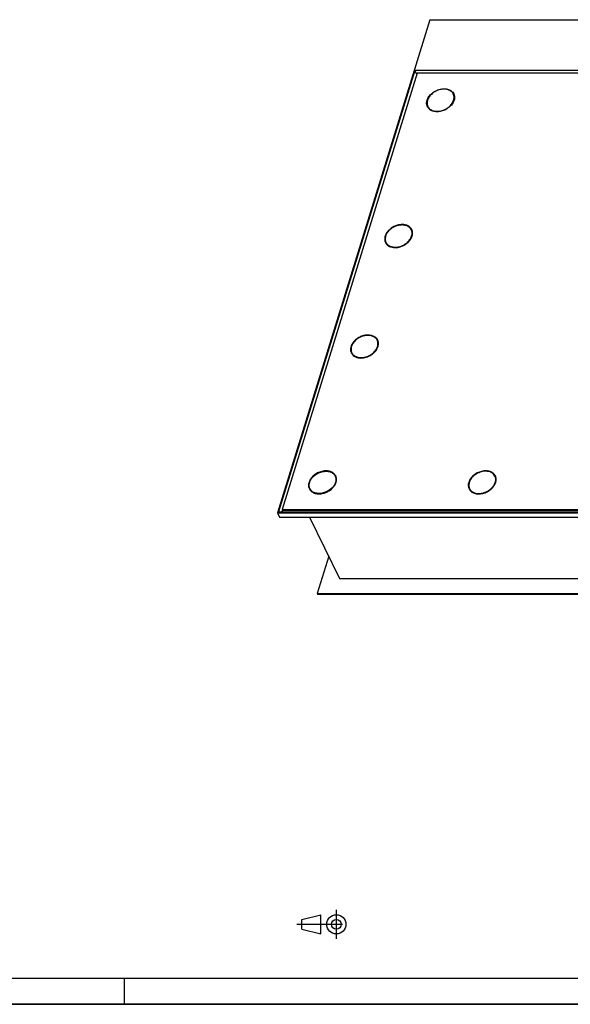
# Model space of a CAD drawing. Header units: millimetres. Extents: x 0 to 4200, y 0 to 2970.
# Tile 3 of 5: x 2100 to 3150, y 0 to 1877. Entities that reach past the tile are written whole.
import ezdxf

# ---------------------------------------------------------------- set-up
doc = ezdxf.new("R2010")
doc.units = ezdxf.units.MM
doc.header["$LTSCALE"] = 231
doc.linetypes.add('CENTER', pattern=[0.6, 0.375, -0.075, 0.075, -0.075])
doc.layers.get('0').update_dxf_attribs({"linetype": 'CONTINUOUS'})
doc.layers.add('_ACHSEN', color=7, linetype='CONTINUOUS')

# ---------------------------------------------------------------- blocks, each defined once
blk = doc.blocks.new('PROJEKTIONSMETHODE_1_BL3', base_point=(2680, 152.5))
at = {"color": 2, "linetype": 'CONTINUOUS'}
for p, q in [((2637.8, 161.7), (2674.5, 170.8)), ((2674.5, 134.2), (2674.5, 170.8)), ((2637.8, 143.3), (2637.8, 161.7)), ((2637.8, 143.3), (2674.5, 134.2))]:
    blk.add_line(p, q, dxfattribs=at)
at = {"color": 2, "linetype": 'CENTER'}
for p, q in [((2703.8, 180), (2703.8, 125)), ((2628.7, 152.5), (2731.3, 152.5))]:
    blk.add_line(p, q, dxfattribs=at)
at = {"color": 2, "linetype": 'CONTINUOUS'}
for radius in [18.3, 9.17]:
    blk.add_circle((2703.8, 152.5), radius, dxfattribs=at)

msp = doc.modelspace()

# ---------------------------------------------------------------- linework, layer by layer
at = {"color": 7, "linetype": 'CONTINUOUS'}
for p, q in [((2881.91, 1877.06), (2591.43, 937.07)), ((2881.91, 1877.06), (3874.82, 1877.06)), ((2853.74, 1779.93), (2593.76, 938.64)), ((2857.81, 1775.23), (2600.74, 943.34)), ((3842.96, 1779.93), (2853.74, 1779.93)), ((2857.13, 1773.02), (2853.74, 1779.93)), ((3835.98, 1775.23), (2857.81, 1775.23)), ((2927.47, 1734.18), (2926.86, 1735.43)), ((2879, 1710.39), (2878.39, 1711.64)), ((2701.74, 1006.93), (2702.35, 1005.69)), ((3006.88, 1005.69), (3006.27, 1006.93)), ((2653.27, 983.14), (2653.88, 981.9)), ((2958.4, 981.9), (2957.79, 983.14)), ((2593.76, 938.64), (3582.98, 938.64)), ((2601.01, 942.79), (2599.72, 938.64)), ((2600.74, 943.34), (2601.35, 942.1)), ((2600.74, 943.34), (3578.9, 943.34)), ((2601.35, 942.1), (3579.51, 942.1)), ((2591.43, 937.07), (2595.7, 928.37)), ((2591.43, 937.07), (3584.34, 937.07)), ((2595.7, 928.37), (3588.61, 928.37)), ((2652.96, 928.37), (2710.12, 811.9)), ((2689.21, 854.51), (2667.08, 782.91)), ((2710.12, 811.9), (3634.86, 811.9)), ((2667.08, 782.91), (2667.69, 781.67)), ((2667.08, 782.91), (3659.99, 782.91)), ((2667.69, 781.67), (3660.6, 781.67)), ((0, 0), (4200, 0))]:
    msp.add_line(p, q, dxfattribs=at)
at = {"color": 5, "linetype": 'CONTINUOUS'}
msp.add_line((50, 50), (4150, 50), dxfattribs=at)
at = {"color": 3, "linetype": 'CONTINUOUS'}
for p, q in [((2300, 0), (2300, 50)), ((4200, 0), (0, 0))]:
    msp.add_line(p, q, dxfattribs=at)
at = {"color": 7, "linetype": 'CONTINUOUS'}
for centre, radius, start, end in [((2896.99, 1717.59), 20.13, 162.81895, 166.47315), ((2671.68, 989.14), 19.94, 162.80119, 166.49091)]:
    msp.add_arc(centre, radius, start, end, dxfattribs=at)
for points, knots in [([(2926.86, 1735.43), (2926.41, 1736.36), (2925.27, 1738.14), (2923, 1740.41), (2920.22, 1742.25), (2917, 1743.6), (2913.42, 1744.45), (2908.21, 1744.88), (2901.35, 1744.04), (2894.76, 1741.57), (2889.85, 1738.71), (2885.42, 1735.39), (2880.89, 1730.55), (2878.48, 1725.89), (2877.76, 1723.53)], [0, 0, 0, 0, 0.0507441, 0.1026258, 0.1566029, 0.2133314, 0.2731225, 0.335958, 0.4690679, 0.6082314, 0.678196, 0.7472222, 0.8792136, 1, 1, 1, 1]), ([(2927.49, 1723.53), (2927.81, 1724.56), (2928.28, 1726.62), (2928.42, 1729.72), (2927.97, 1732.7), (2927.29, 1734.56), (2926.86, 1735.43)], [0, 0, 0, 0, 0.264425, 0.5170838, 0.7609157, 1, 1, 1, 1]), ([(2877.42, 1722.29), (2876.98, 1720.48), (2876.73, 1717.67), (2877.37, 1714.09), (2878, 1712.42), (2878.39, 1711.64)], [0, 0, 0, 0, 0.5135216, 0.7587218, 1, 1, 1, 1]), ([(2878.39, 1711.64), (2878.84, 1710.71), (2879.98, 1708.93), (2882.25, 1706.65), (2885.04, 1704.82), (2888.25, 1703.46), (2891.83, 1702.62), (2897.04, 1702.18), (2903.9, 1703.03), (2910.49, 1705.5), (2915.4, 1708.35), (2919.83, 1711.67), (2924.36, 1716.52), (2926.77, 1721.18), (2927.49, 1723.53)], [0, 0, 0, 0, 0.0507441, 0.1026258, 0.1566029, 0.2133314, 0.2731225, 0.335958, 0.4690679, 0.6082314, 0.678196, 0.7472222, 0.8792136, 1, 1, 1, 1]), ([(2652.64, 995.04), (2653.36, 997.39), (2655.77, 1002.06), (2660.3, 1006.9), (2664.73, 1010.22), (2669.64, 1013.08), (2676.23, 1015.54), (2683.09, 1016.39), (2688.3, 1015.96), (2691.88, 1015.11), (2695.1, 1013.75), (2697.88, 1011.92), (2700.15, 1009.64), (2701.29, 1007.86), (2701.74, 1006.93)], [0, 0, 0, 0, 0.1207864, 0.2527778, 0.321804, 0.3917686, 0.5309321, 0.664042, 0.7268775, 0.7866686, 0.8433971, 0.8973742, 0.9492559, 1, 1, 1, 1]), ([(2988.57, 1016.19), (2985.06, 1016.19), (2979.69, 1015.23), (2973.06, 1012.48), (2968.38, 1009.68), (2964.24, 1006.28), (2959.83, 1001.31), (2957.55, 996.85), (2956.82, 993.8)], [0, 0, 0, 0, 0.2544457, 0.3868476, 0.5190724, 0.6485507, 0.7730157, 1, 1, 1, 1]), ([(3006.27, 1006.93), (3005.57, 1008.36), (3003.61, 1011.05), (2999.43, 1014.01), (2994.27, 1015.82), (2990.51, 1016.19), (2988.57, 1016.19)], [0, 0, 0, 0, 0.2268552, 0.4650458, 0.7220539, 1, 1, 1, 1]), ([(2702.37, 995.04), (2701.65, 992.69), (2699.24, 988.02), (2694.71, 983.18), (2690.28, 979.86), (2685.37, 977), (2678.78, 974.54), (2671.92, 973.69), (2666.71, 974.12), (2663.13, 974.97), (2659.91, 976.32), (2657.13, 978.16), (2654.86, 980.43), (2653.72, 982.22), (2653.27, 983.14)], [0, 0, 0, 0, 0.1207864, 0.2527778, 0.321804, 0.3917686, 0.5309321, 0.664042, 0.7268775, 0.7866686, 0.8433971, 0.8973742, 0.9492559, 1, 1, 1, 1]), ([(2701.74, 1006.93), (2702.17, 1006.06), (2702.85, 1004.2), (2703.29, 1001.23), (2703.15, 998.13), (2702.69, 996.06), (2702.37, 995.04)], [0, 0, 0, 0, 0.2390843, 0.4829162, 0.735575, 1, 1, 1, 1]), ([(2975.49, 973.89), (2977.81, 973.89), (2982.54, 974.45), (2989.37, 976.71), (2995.68, 980.27), (3001.04, 984.87), (3005.07, 990.22), (3007.47, 995.96), (3007.93, 1000.85), (3007.29, 1004.47), (3006.66, 1006.14), (3006.27, 1006.93)], [0, 0, 0, 0, 0.1326395, 0.2708734, 0.4100994, 0.5455252, 0.673105, 0.7905136, 0.8981194, 0.9494753, 1, 1, 1, 1]), ([(2653.27, 983.14), (2652.88, 983.93), (2652.25, 985.59), (2651.61, 989.18), (2651.86, 991.99), (2652.3, 993.8)], [0, 0, 0, 0, 0.2412782, 0.4864784, 1, 1, 1, 1]), ([(2956.82, 993.8), (2956.39, 991.99), (2956.13, 989.18), (2956.78, 985.59), (2957.41, 983.93), (2957.79, 983.14)], [0, 0, 0, 0, 0.5135211, 0.7587214, 1, 1, 1, 1]), ([(2957.79, 983.14), (2958.49, 981.72), (2960.45, 979.03), (2964.63, 976.07), (2969.79, 974.26), (2973.55, 973.89), (2975.49, 973.89)], [0, 0, 0, 0, 0.2268552, 0.4650458, 0.7220539, 1, 1, 1, 1])]:
    msp.add_open_spline(points, degree=3, knots=knots, dxfattribs=at)
at = {"layer": '_ACHSEN', "color": 7, "linetype": 'CONTINUOUS'}
for p, q in [((2847.44, 1475.2), (2846.83, 1476.44)), ((2798.96, 1451.41), (2798.35, 1452.65)), ((2782.39, 1264.68), (2781.78, 1265.92)), ((2733.91, 1240.89), (2733.3, 1242.13))]:
    msp.add_line(p, q, dxfattribs=at)
for centre, radius, start, end in [((2913.93, 1726.98), 16.41, 47.74673, 51.39043), ((2913.93, 1726.98), 16.41, 47.74673, 51.39043), ((2915.24, 1728.18), 14.63, 28.97586, 31.55756), ((2897.19, 1716.17), 20.67, 164.01833, 165.92762), ((2897.19, 1716.17), 20.67, 164.01829, 165.92772), ((2890.61, 1717.64), 14.61, 206.14282, 211.54826), ((2891.25, 1716.4), 14.65, 200.72652, 202.09354), ((2891.25, 1716.4), 14.65, 200.72652, 202.09354), ((2891.22, 1716.39), 14.61, 202.09376, 203.37324), ((2891.22, 1716.39), 14.61, 202.09376, 203.37325), ((2907.51, 1730), 21.88, 339.49201, 342.8199), ((2835.21, 1469.19), 14.63, 28.54658, 31.54782), ((2810.58, 1458.65), 14.61, 206.14282, 211.54826), ((2811.2, 1457.41), 14.63, 200.72598, 203.37221), ((2811.2, 1457.41), 14.63, 200.72598, 203.37226), ((2770.15, 1258.67), 14.63, 28.54658, 31.54782), ((2745.52, 1248.13), 14.61, 206.14282, 211.54826), ((2746.15, 1246.89), 14.63, 200.72598, 203.37221), ((2746.15, 1246.89), 14.63, 200.72598, 203.37226), ((2690.12, 999.68), 14.63, 28.51108, 31.55088), ((2682.2, 1001.57), 22.08, 339.50711, 342.8048), ((2994.64, 999.68), 14.63, 28.54658, 31.54782), ((2672.07, 987.68), 20.67, 164.01833, 165.92762), ((2672.07, 987.68), 20.67, 164.01829, 165.92772), ((2665.49, 989.14), 14.61, 206.14282, 211.54826), ((2666.11, 987.9), 14.63, 200.72598, 203.37221), ((2666.11, 987.9), 14.63, 200.72598, 203.37222), ((2970.64, 987.9), 14.63, 200.72912, 203.38265)]:
    msp.add_arc(centre, radius, start, end, dxfattribs=at)
for points, knots in [([(2876.84, 1723.53), (2877.59, 1725.97), (2880.09, 1730.81), (2884.78, 1735.83), (2889.38, 1739.27), (2894.47, 1742.24), (2901.31, 1744.79), (2908.42, 1745.67), (2913.82, 1745.22), (2917.53, 1744.35), (2920.87, 1742.94), (2923.76, 1741.04), (2926.11, 1738.68), (2927.29, 1736.83), (2927.76, 1735.87)], [0, 0, 0, 0, 0.1207864, 0.2527778, 0.321804, 0.3917686, 0.5309321, 0.664042, 0.7268775, 0.7866686, 0.8433971, 0.8973742, 0.9492559, 1, 1, 1, 1]), ([(2919.38, 1742.55), (2919.82, 1742.37), (2921.51, 1741.64), (2923.1, 1740.66), (2924.17, 1739.81)], [0, 0, 0, 0, 0.2577955, 1, 1, 1, 1]), ([(2924.17, 1739.81), (2923.82, 1740.09), (2922.33, 1741.18), (2920.67, 1742.04), (2919.38, 1742.55)], [0, 0, 0, 0, 0.2432798, 1, 1, 1, 1]), ([(2924.96, 1739.13), (2925.23, 1738.89), (2926.26, 1737.89), (2927.15, 1736.75), (2927.71, 1735.83)], [0, 0, 0, 0, 0.2535733, 1, 1, 1, 1]), ([(2928.54, 1723.96), (2928.92, 1725.71), (2929.11, 1728.4), (2928.46, 1731.83), (2927.85, 1733.43), (2927.47, 1734.18)], [0, 0, 0, 0, 0.5126398, 0.7581422, 1, 1, 1, 1]), ([(2927.76, 1735.87), (2928.21, 1734.96), (2928.91, 1733.04), (2929.37, 1729.95), (2929.23, 1726.73), (2928.74, 1724.6), (2928.42, 1723.53)], [0, 0, 0, 0, 0.2390843, 0.4829162, 0.735575, 1, 1, 1, 1]), ([(2877.49, 1711.2), (2877.05, 1712.1), (2876.34, 1714.03), (2875.88, 1717.11), (2876.03, 1720.33), (2876.51, 1722.47), (2876.84, 1723.53)], [0, 0, 0, 0, 0.2390843, 0.4829162, 0.735575, 1, 1, 1, 1]), ([(2877.55, 1711.22), (2876.97, 1712.75), (2876.32, 1716.12), (2876.72, 1719.52), (2877.14, 1721.2)], [0, 0, 0, 0, 0.4855738, 1, 1, 1, 1]), ([(2877.14, 1721.2), (2876.72, 1719.52), (2876.32, 1716.12), (2876.97, 1712.75), (2877.55, 1711.22)], [0, 0, 0, 0, 0.5144262, 1, 1, 1, 1]), ([(2928.01, 1722.33), (2927.14, 1720.02), (2924.55, 1715.48), (2919.93, 1710.77), (2915.49, 1707.55), (2910.62, 1704.77), (2904.1, 1702.34), (2896.13, 1701.27), (2888.67, 1702.16), (2883.28, 1704.6), (2879.98, 1707.45), (2878.69, 1709.11), (2878.15, 1709.99)], [0, 0, 0, 0, 0.1218522, 0.2539526, 0.3226993, 0.3922539, 0.5305569, 0.6632461, 0.7859058, 0.8970581, 0.9492536, 1, 1, 1, 1]), ([(2879, 1710.39), (2879.37, 1709.64), (2880.26, 1708.18), (2882.58, 1705.55), (2884.83, 1704.06), (2886.45, 1703.29)], [0, 0, 0, 0, 0.2418314, 0.48732, 1, 1, 1, 1]), ([(2829.37, 1486.48), (2826.97, 1486.48), (2822.06, 1485.9), (2814.98, 1483.55), (2808.43, 1479.86), (2802.88, 1475.09), (2798.7, 1469.54), (2796.21, 1463.59), (2795.73, 1458.51), (2796.4, 1454.77), (2797.05, 1453.03), (2797.46, 1452.21)], [0, 0, 0, 0, 0.1326395, 0.2708734, 0.4100994, 0.5455252, 0.673105, 0.7905136, 0.8981194, 0.9494753, 1, 1, 1, 1]), ([(2846.83, 1476.44), (2846.38, 1477.37), (2845.24, 1479.15), (2842.97, 1481.42), (2840.18, 1483.26), (2836.96, 1484.62), (2833.39, 1485.46), (2828.18, 1485.9), (2821.32, 1485.05), (2814.73, 1482.58), (2809.82, 1479.72), (2805.39, 1476.4), (2800.86, 1471.56), (2798.45, 1466.9), (2797.72, 1464.55)], [0, 0, 0, 0, 0.0507441, 0.1026258, 0.1566029, 0.2133314, 0.2731225, 0.335958, 0.4690679, 0.6082314, 0.678196, 0.7472222, 0.8792136, 1, 1, 1, 1]), ([(2847.73, 1476.88), (2847, 1478.36), (2844.98, 1481.15), (2840.64, 1484.22), (2835.29, 1486.09), (2831.39, 1486.48), (2829.37, 1486.48)], [0, 0, 0, 0, 0.2268552, 0.4650458, 0.7220539, 1, 1, 1, 1]), ([(2847.67, 1476.84), (2847.22, 1477.58), (2846.17, 1479), (2843.55, 1481.49), (2841.11, 1482.86), (2839.38, 1483.55)], [0, 0, 0, 0, 0.2399068, 0.4850398, 1, 1, 1, 1]), ([(2797.72, 1464.55), (2797.41, 1463.52), (2796.94, 1461.46), (2796.8, 1458.35), (2797.24, 1455.38), (2797.93, 1453.52), (2798.35, 1452.65)], [0, 0, 0, 0, 0.264425, 0.5170838, 0.7609157, 1, 1, 1, 1]), ([(2798.35, 1452.65), (2798.81, 1451.72), (2799.95, 1449.94), (2802.22, 1447.67), (2805, 1445.83), (2808.22, 1444.47), (2811.79, 1443.63), (2817.01, 1443.2), (2823.87, 1444.04), (2830.46, 1446.51), (2835.37, 1449.37), (2839.8, 1452.69), (2844.33, 1457.53), (2846.73, 1462.19), (2847.46, 1464.55)], [0, 0, 0, 0, 0.0507441, 0.1026258, 0.1566029, 0.2133314, 0.2731225, 0.335958, 0.4690679, 0.6082314, 0.678196, 0.7472222, 0.8792136, 1, 1, 1, 1]), ([(2847.46, 1464.55), (2847.78, 1465.57), (2848.24, 1467.63), (2848.38, 1470.74), (2847.94, 1473.71), (2847.26, 1475.57), (2846.83, 1476.44)], [0, 0, 0, 0, 0.264425, 0.5170838, 0.7609157, 1, 1, 1, 1]), ([(2848.51, 1464.97), (2848.89, 1466.72), (2849.08, 1469.41), (2848.42, 1472.85), (2847.81, 1474.44), (2847.44, 1475.2)], [0, 0, 0, 0, 0.5126398, 0.7581422, 1, 1, 1, 1]), ([(2847.97, 1463.34), (2848.4, 1464.5), (2849.06, 1466.83), (2849.38, 1470.37), (2848.97, 1473.78), (2848.21, 1475.89), (2847.73, 1476.88)], [0, 0, 0, 0, 0.2665367, 0.5197124, 0.7626477, 1, 1, 1, 1]), ([(2797.29, 1462.88), (2796.78, 1461.1), (2796.37, 1458.33), (2796.74, 1454.73), (2797.21, 1453.04), (2797.52, 1452.23)], [0, 0, 0, 0, 0.5149286, 0.760072, 1, 1, 1, 1]), ([(2797.29, 1462.88), (2796.78, 1461.1), (2796.37, 1458.33), (2796.74, 1454.73), (2797.21, 1453.04), (2797.52, 1452.23)], [0, 0, 0, 0, 0.5149286, 0.7600721, 1, 1, 1, 1]), ([(2798.12, 1451), (2798.93, 1449.69), (2801.03, 1447.24), (2805.24, 1444.57), (2810.29, 1442.95), (2813.93, 1442.61), (2815.82, 1442.61)], [0, 0, 0, 0, 0.2269503, 0.4662175, 0.7234554, 1, 1, 1, 1]), ([(2798.96, 1451.41), (2799.34, 1450.65), (2800.23, 1449.19), (2802.55, 1446.57), (2804.8, 1445.07), (2806.42, 1444.3)], [0, 0, 0, 0, 0.2418314, 0.48732, 1, 1, 1, 1]), ([(2815.82, 1442.61), (2819.2, 1442.61), (2826.12, 1443.76), (2834.04, 1447.45), (2839.62, 1451.62), (2844.26, 1456.24), (2846.88, 1460.42), (2847.97, 1463.34)], [0, 0, 0, 0, 0.25155, 0.5131047, 0.6424711, 0.7678937, 1, 1, 1, 1]), ([(2764.32, 1275.96), (2761.92, 1275.96), (2757.01, 1275.38), (2749.93, 1273.03), (2743.38, 1269.34), (2737.82, 1264.57), (2733.65, 1259.02), (2731.16, 1253.07), (2730.68, 1247.99), (2731.34, 1244.25), (2732, 1242.51), (2732.4, 1241.69)], [0, 0, 0, 0, 0.1326395, 0.2708734, 0.4100994, 0.5455252, 0.673105, 0.7905136, 0.8981194, 0.9494753, 1, 1, 1, 1]), ([(2781.78, 1265.92), (2781.32, 1266.85), (2780.19, 1268.63), (2777.91, 1270.91), (2775.13, 1272.74), (2771.91, 1274.1), (2768.34, 1274.94), (2763.12, 1275.38), (2756.27, 1274.53), (2749.67, 1272.06), (2744.76, 1269.2), (2740.33, 1265.88), (2735.8, 1261.04), (2733.4, 1256.38), (2732.67, 1254.03)], [0, 0, 0, 0, 0.0507441, 0.1026258, 0.1566029, 0.2133314, 0.2731225, 0.335958, 0.4690679, 0.6082314, 0.678196, 0.7472222, 0.8792136, 1, 1, 1, 1]), ([(2782.67, 1266.36), (2781.95, 1267.84), (2779.92, 1270.63), (2775.58, 1273.7), (2770.23, 1275.57), (2766.33, 1275.96), (2764.32, 1275.96)], [0, 0, 0, 0, 0.2268552, 0.4650458, 0.7220539, 1, 1, 1, 1]), ([(2782.62, 1266.33), (2782.17, 1267.06), (2781.12, 1268.48), (2778.49, 1270.97), (2776.05, 1272.34), (2774.32, 1273.03)], [0, 0, 0, 0, 0.2399068, 0.4850398, 1, 1, 1, 1]), ([(2782.41, 1254.03), (2782.72, 1255.05), (2783.19, 1257.11), (2783.33, 1260.22), (2782.89, 1263.19), (2782.2, 1265.05), (2781.78, 1265.92)], [0, 0, 0, 0, 0.264425, 0.5170838, 0.7609157, 1, 1, 1, 1]), ([(2783.46, 1254.45), (2783.83, 1256.2), (2784.02, 1258.89), (2783.37, 1262.33), (2782.76, 1263.92), (2782.39, 1264.68)], [0, 0, 0, 0, 0.5126398, 0.7581422, 1, 1, 1, 1]), ([(2782.92, 1252.82), (2783.35, 1253.98), (2784.01, 1256.31), (2784.32, 1259.86), (2783.91, 1263.26), (2783.16, 1265.37), (2782.67, 1266.36)], [0, 0, 0, 0, 0.2665367, 0.5197124, 0.7626477, 1, 1, 1, 1]), ([(2732.23, 1252.36), (2731.72, 1250.58), (2731.32, 1247.81), (2731.68, 1244.21), (2732.16, 1242.52), (2732.46, 1241.71)], [0, 0, 0, 0, 0.5149286, 0.760072, 1, 1, 1, 1]), ([(2732.23, 1252.36), (2731.72, 1250.58), (2731.32, 1247.81), (2731.68, 1244.21), (2732.16, 1242.52), (2732.46, 1241.71)], [0, 0, 0, 0, 0.5149286, 0.7600721, 1, 1, 1, 1]), ([(2732.67, 1254.03), (2732.35, 1253), (2731.89, 1250.94), (2731.75, 1247.83), (2732.19, 1244.86), (2732.87, 1243), (2733.3, 1242.13)], [0, 0, 0, 0, 0.264425, 0.5170838, 0.7609157, 1, 1, 1, 1]), ([(2733.07, 1240.48), (2733.87, 1239.17), (2735.98, 1236.72), (2740.18, 1234.05), (2745.24, 1232.43), (2748.88, 1232.09), (2750.76, 1232.09)], [0, 0, 0, 0, 0.2269503, 0.4662175, 0.7234554, 1, 1, 1, 1]), ([(2733.3, 1242.13), (2733.75, 1241.2), (2734.89, 1239.42), (2737.16, 1237.15), (2739.95, 1235.31), (2743.17, 1233.96), (2746.74, 1233.11), (2751.95, 1232.68), (2758.81, 1233.52), (2765.4, 1235.99), (2770.31, 1238.85), (2774.74, 1242.17), (2779.27, 1247.01), (2781.68, 1251.67), (2782.41, 1254.03)], [0, 0, 0, 0, 0.0507441, 0.1026258, 0.1566029, 0.2133314, 0.2731225, 0.335958, 0.4690679, 0.6082314, 0.678196, 0.7472222, 0.8792136, 1, 1, 1, 1]), ([(2733.91, 1240.89), (2734.28, 1240.13), (2735.17, 1238.67), (2737.49, 1236.05), (2739.75, 1234.55), (2741.36, 1233.78)], [0, 0, 0, 0, 0.2418314, 0.48732, 1, 1, 1, 1]), ([(2750.76, 1232.09), (2754.14, 1232.09), (2761.06, 1233.24), (2768.98, 1236.93), (2774.56, 1241.1), (2779.2, 1245.72), (2781.83, 1249.9), (2782.92, 1252.82)], [0, 0, 0, 0, 0.25155, 0.5131047, 0.6424711, 0.7678937, 1, 1, 1, 1]), ([(2702.64, 1007.37), (2702.17, 1008.34), (2700.99, 1010.18), (2698.63, 1012.54), (2695.75, 1014.45), (2692.41, 1015.85), (2688.7, 1016.73), (2683.3, 1017.18), (2676.18, 1016.3), (2669.35, 1013.74), (2664.25, 1010.78), (2659.66, 1007.34), (2654.97, 1002.32), (2652.47, 997.48), (2651.71, 995.04)], [0, 0, 0, 0, 0.0507441, 0.1026258, 0.1566029, 0.2133314, 0.2731225, 0.335958, 0.4690679, 0.6082314, 0.678196, 0.7472222, 0.8792136, 1, 1, 1, 1]), ([(2702.59, 1007.34), (2701.68, 1008.82), (2699.22, 1011.55), (2696.04, 1013.34), (2694.32, 1014.03)], [0, 0, 0, 0, 0.4841973, 1, 1, 1, 1]), ([(3007.17, 1007.37), (3006.69, 1008.34), (3005.52, 1010.18), (3003.16, 1012.54), (3000.27, 1014.45), (2996.93, 1015.85), (2993.23, 1016.73), (2987.82, 1017.18), (2980.71, 1016.3), (2973.87, 1013.74), (2968.78, 1010.78), (2964.19, 1007.34), (2959.49, 1002.32), (2956.99, 997.48), (2956.24, 995.04)], [0, 0, 0, 0, 0.0507441, 0.1026258, 0.1566029, 0.2133314, 0.2731225, 0.335958, 0.4690679, 0.6082314, 0.678196, 0.7472222, 0.8792136, 1, 1, 1, 1]), ([(3007.11, 1007.34), (3006.2, 1008.82), (3003.75, 1011.55), (3000.57, 1013.34), (2998.85, 1014.03)], [0, 0, 0, 0, 0.4842044, 1, 1, 1, 1]), ([(2651.71, 995.04), (2651.39, 993.97), (2650.9, 991.84), (2650.76, 988.62), (2651.22, 985.53), (2651.92, 983.61), (2652.37, 982.7)], [0, 0, 0, 0, 0.264425, 0.5170838, 0.7609157, 1, 1, 1, 1]), ([(2703.42, 995.47), (2703.8, 997.21), (2703.99, 999.9), (2703.34, 1003.34), (2702.72, 1004.93), (2702.35, 1005.69)], [0, 0, 0, 0, 0.5126398, 0.7581422, 1, 1, 1, 1]), ([(2703.29, 995.04), (2703.62, 996.1), (2704.1, 998.24), (2704.25, 1001.46), (2703.79, 1004.54), (2703.08, 1006.47), (2702.64, 1007.37)], [0, 0, 0, 0, 0.264425, 0.5170838, 0.7609157, 1, 1, 1, 1]), ([(2956.24, 995.04), (2955.91, 993.97), (2955.43, 991.84), (2955.29, 988.62), (2955.74, 985.53), (2956.45, 983.61), (2956.89, 982.7)], [0, 0, 0, 0, 0.264425, 0.5170838, 0.7609157, 1, 1, 1, 1]), ([(2956.89, 982.7), (2957.37, 981.74), (2958.54, 979.89), (2960.9, 977.53), (2963.79, 975.63), (2967.13, 974.22), (2970.83, 973.35), (2976.24, 972.9), (2983.35, 973.78), (2990.19, 976.33), (2995.28, 979.3), (2999.87, 982.74), (3004.57, 987.76), (3007.07, 992.6), (3007.82, 995.04)], [0, 0, 0, 0, 0.0507441, 0.1026258, 0.1566029, 0.2133314, 0.2731225, 0.335958, 0.4690679, 0.6082314, 0.678196, 0.7472222, 0.8792136, 1, 1, 1, 1]), ([(3007.96, 995.54), (3008.33, 997.28), (3008.51, 999.95), (3007.86, 1003.36), (3007.25, 1004.94), (3006.88, 1005.69)], [0, 0, 0, 0, 0.5124849, 0.7580406, 1, 1, 1, 1]), ([(3007.82, 995.04), (3008.15, 996.1), (3008.63, 998.24), (3008.78, 1001.46), (3008.32, 1004.54), (3007.61, 1006.47), (3007.17, 1007.37)], [0, 0, 0, 0, 0.264425, 0.5170838, 0.7609157, 1, 1, 1, 1]), ([(2652.02, 992.71), (2651.6, 991.03), (2651.19, 987.63), (2651.85, 984.26), (2652.43, 982.73)], [0, 0, 0, 0, 0.5144262, 1, 1, 1, 1]), ([(2652.02, 992.71), (2651.6, 991.03), (2651.19, 987.63), (2651.85, 984.26), (2652.43, 982.73)], [0, 0, 0, 0, 0.5144262, 1, 1, 1, 1]), ([(2653.03, 981.5), (2653.57, 980.62), (2654.85, 978.95), (2658.15, 976.11), (2663.55, 973.66), (2671.01, 972.78), (2678.98, 973.85), (2685.5, 976.28), (2690.37, 979.06), (2694.81, 982.28), (2699.43, 986.99), (2702.02, 991.52), (2702.88, 993.84)], [0, 0, 0, 0, 0.0507464, 0.1029419, 0.2140942, 0.3367539, 0.4694431, 0.6077461, 0.6773007, 0.7460474, 0.8781478, 1, 1, 1, 1]), ([(2653.88, 981.9), (2654.25, 981.14), (2655.14, 979.68), (2657.46, 977.06), (2659.71, 975.56), (2661.33, 974.79)], [0, 0, 0, 0, 0.2418314, 0.48732, 1, 1, 1, 1]), ([(2956.7, 993.3), (2956.2, 991.52), (2955.68, 987.93), (2956.34, 984.34), (2956.96, 982.72)], [0, 0, 0, 0, 0.5156782, 1, 1, 1, 1]), ([(2958.4, 981.9), (2958.77, 981.15), (2959.66, 979.69), (2961.97, 977.07), (2964.21, 975.58), (2965.82, 974.81)], [0, 0, 0, 0, 0.241878, 0.4873911, 1, 1, 1, 1])]:
    msp.add_open_spline(points, degree=3, knots=knots, dxfattribs=at)

# ---------------------------------------------------------------- block references
at = {"color": 2, "linetype": 'CONTINUOUS'}
msp.add_blockref('PROJEKTIONSMETHODE_1_BL3', (2680, 152.5), dxfattribs=at)

doc.saveas('drawing.dxf')
